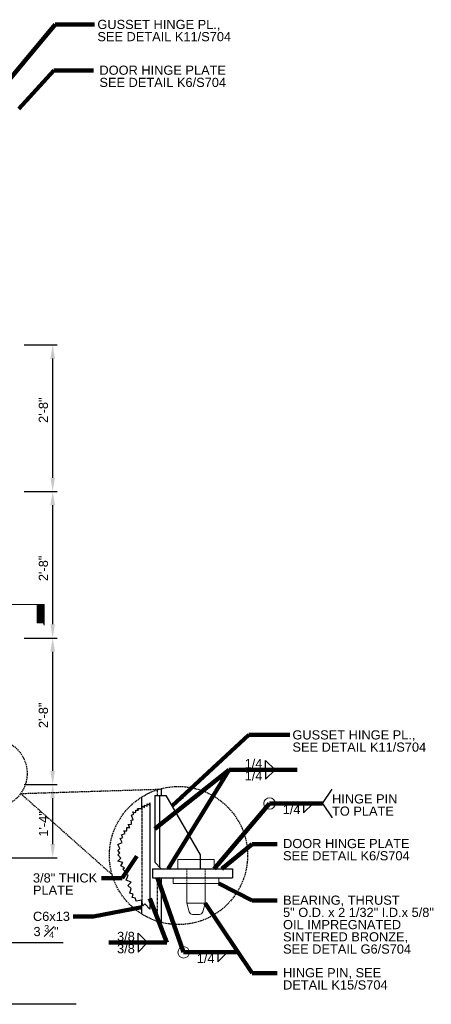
# Model space of a CAD drawing. Header units: inches. Extents: x 23089 to 23553, y 44441 to 44715.
# Tile 5 of 5: x 23464 to 23553, y 44465 to 44680. Entities that reach past the tile are written whole.
import ezdxf

# ---------------------------------------------------------------- set-up
doc = ezdxf.new("R2010")
doc.units = ezdxf.units.IN
doc.header["$LTSCALE"] = 0.025
doc.header["$MEASUREMENT"] = 0
for name, pattern in [('DGN1', [2.774392, 0, -2.774392]), ('DGN2', [3.604464, 1.802232, -1.802232]), ('DGN3', [16.308427, 10.872284, -5.436142])]:
    doc.linetypes.add(name, pattern=pattern)
for name, color, linetype, lineweight in [('G-ANNO-DIM', 1, 'Continuous', 0), ('G-ANNO-TEXT', 7, 'Continuous', 30), ('Level 1', 7, 'Continuous', 0), ('S-FSTN-MISC', 7, 'Continuous', 13), ('S-STIF-TRAN', 7, 'Continuous', 30)]:
    doc.layers.add(name, color=color, linetype=linetype, lineweight=lineweight)
doc.styles.add("3 4 1'-0", font='arial.ttf', dxfattribs={"height": 2})
doc.dimstyles.new("3 4 1'-0", dxfattribs={"dimtxt": 2, "dimasz": 3, "dimexe": 1, "dimexo": 1, "dimgap": 1, "dimtad": 1, "dimdec": 0, "dimrnd": 0.0625, "dimzin": 11, "dimdsep": 46, "dimlunit": 3, "dimtxsty": "3 4 1'-0", "dimcen": 0, "dimadec": 4, "dimazin": 3, "dimtfac": 1, "dimtdec": 0, "dimtofl": 0, "dimtmove": 0, "dimatfit": 3, "dimfxl": 1, "dimtolj": 1, "dimtzin": 0, "dimarcsym": 0})

# ---------------------------------------------------------------- blocks, each defined once
blk = doc.blocks.new('all_around')
at = {"layer": 'Level 1'}
blk.add_circle((0, 0), 1.25, dxfattribs=at)
blk = doc.blocks.new('all_around1')
at = {"layer": 'Level 1'}
blk.add_circle((0, 0), 1.25, dxfattribs=at)
blk = doc.blocks.new('*D137')
at = {"layer": 'G-ANNO-DIM', "color": 0, "lineweight": -2, "transparency": 16777216}
for p, q in [((23464.54, 44512.71), (23471.74, 44512.71)), ((23470.74, 44499.71), (23470.74, 44509.71)), ((23456.79, 44496.71), (23471.74, 44496.71))]:
    blk.add_line(p, q, dxfattribs=at)
at = {"layer": 'G-ANNO-DIM', "color": 0, "transparency": 16777216}
for points in [[(23470.24, 44509.71), (23471.24, 44509.71), (23470.74, 44512.71)], [(23470.24, 44499.71), (23471.24, 44499.71), (23470.74, 44496.71)]]:
    blk.add_solid(points, dxfattribs=at)
at = {"layer": 'G-ANNO-DIM', "color": 0, "transparency": 16777216, "insert": (23468.73, 44504.12), "char_height": 2, "attachment_point": 5, "rotation": 90, "style": "3 4 1'-0"}
blk.add_mtext('\\A1;1\'-4"', dxfattribs=at)
blk = doc.blocks.new('*D138')
at = {"layer": 'G-ANNO-DIM', "color": 0, "lineweight": -2, "transparency": 16777216}
for p, q in [((23464.54, 44544.71), (23471.74, 44544.71)), ((23470.74, 44515.71), (23470.74, 44541.71)), ((23464.54, 44512.71), (23471.74, 44512.71))]:
    blk.add_line(p, q, dxfattribs=at)
at = {"layer": 'G-ANNO-DIM', "color": 0, "transparency": 16777216}
for points in [[(23470.24, 44541.71), (23471.24, 44541.71), (23470.74, 44544.71)], [(23470.24, 44515.71), (23471.24, 44515.71), (23470.74, 44512.71)]]:
    blk.add_solid(points, dxfattribs=at)
at = {"layer": 'G-ANNO-DIM', "color": 0, "transparency": 16777216, "insert": (23468.72, 44527.84), "char_height": 2, "attachment_point": 5, "rotation": 90, "style": "3 4 1'-0"}
blk.add_mtext('\\A1;2\'-8"', dxfattribs=at)
blk = doc.blocks.new('*D139')
at = {"layer": 'G-ANNO-DIM', "color": 0, "lineweight": -2, "transparency": 16777216}
for p, q in [((23464.54, 44576.71), (23471.74, 44576.71)), ((23470.74, 44547.71), (23470.74, 44573.71)), ((23464.54, 44544.71), (23471.74, 44544.71))]:
    blk.add_line(p, q, dxfattribs=at)
at = {"layer": 'G-ANNO-DIM', "color": 0, "transparency": 16777216}
for points in [[(23470.24, 44573.71), (23471.24, 44573.71), (23470.74, 44576.71)], [(23470.24, 44547.71), (23471.24, 44547.71), (23470.74, 44544.71)]]:
    blk.add_solid(points, dxfattribs=at)
at = {"layer": 'G-ANNO-DIM', "color": 0, "transparency": 16777216, "insert": (23468.72, 44559.92), "char_height": 2, "attachment_point": 5, "rotation": 90, "style": "3 4 1'-0"}
blk.add_mtext('\\A1;2\'-8"', dxfattribs=at)
blk = doc.blocks.new('*D140')
at = {"layer": 'G-ANNO-DIM', "color": 0, "lineweight": -2, "transparency": 16777216}
for p, q in [((23464.54, 44608.71), (23471.74, 44608.71)), ((23470.74, 44579.71), (23470.74, 44605.71)), ((23464.54, 44576.71), (23471.74, 44576.71))]:
    blk.add_line(p, q, dxfattribs=at)
at = {"layer": 'G-ANNO-DIM', "color": 0, "transparency": 16777216}
for points in [[(23470.24, 44605.71), (23471.24, 44605.71), (23470.74, 44608.71)], [(23470.24, 44579.71), (23471.24, 44579.71), (23470.74, 44576.71)]]:
    blk.add_solid(points, dxfattribs=at)
at = {"layer": 'G-ANNO-DIM', "color": 0, "transparency": 16777216, "insert": (23468.72, 44594.45), "char_height": 2, "attachment_point": 5, "rotation": 90, "style": "3 4 1'-0"}
blk.add_mtext('\\A1;2\'-8"', dxfattribs=at)
blk = doc.blocks.new('_Oblique_0.3')
at = {"color": 0, "linetype": 'ByBlock', "lineweight": -2}
for p, q in [((0, 0), (-1, 0)), ((0.5, 0.166667), (-0.5, -0.166667))]:
    blk.add_line(p, q, dxfattribs=at)
blk = doc.blocks.new('*D145')
at = {"layer": 'G-ANNO-DIM', "color": 0, "lineweight": -2, "transparency": 16777216}
for p, q in [((23459.54, 44511.08), (23459.54, 44477.2)), ((23455.79, 44495.71), (23455.79, 44477.2)), ((23452.79, 44478.2), (23449.79, 44478.2)), ((23455.79, 44478.2), (23459.54, 44478.2)), ((23462.54, 44478.2), (23473.06, 44478.2))]:
    blk.add_line(p, q, dxfattribs=at)
at = {"layer": 'G-ANNO-DIM', "color": 0, "lineweight": -2, "transparency": 16777216, "xscale": 3, "yscale": 3, "zscale": 3}
blk.add_blockref('_Oblique_0.3', (23455.79, 44478.2), dxfattribs=at)
at = {"layer": 'G-ANNO-DIM', "color": 0, "lineweight": -2, "transparency": 16777216, "xscale": 3, "yscale": 3, "zscale": 3, "rotation": 180}
blk.add_blockref('_Oblique_0.3', (23459.54, 44478.2), dxfattribs=at)
at = {"layer": 'G-ANNO-DIM', "color": 0, "transparency": 16777216, "insert": (23469.3, 44480.63), "char_height": 2, "attachment_point": 5, "style": "3 4 1'-0"}
blk.add_mtext('\\A1;3 {\\H0.7x;\\S3#4;}"', dxfattribs=at)

msp = doc.modelspace()

# ---------------------------------------------------------------- hatches: boundary and pattern name
at = {"layer": 'G-ANNO-TEXT', "linetype": 'Continuous', "extrusion": (0, 0, -1)}
msp.add_hatch(color=7, dxfattribs=at).paths.add_polyline_path([(-23468.88173, 44552.02073), (-23468.88173, 44547.50451), (-23467.29176, 44552.02073)])
at = {"layer": 'G-ANNO-TEXT', "linetype": 'Continuous', "lineweight": 13}
h = msp.add_hatch(dxfattribs=at)
h.set_pattern_fill('DGN_SOLID16', scale=0.016, style=0, pattern_type=2)
h.set_pattern_definition([(45, (22559.625, 44708.375), (-0.01697039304, 0.01697039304), [])])
h.paths.add_polyline_path([(23468.88173, 44548.02077), (23468.88173, 44552.02073), (23467.38174, 44552.02073), (23467.38174, 44548.02077)])

# ---------------------------------------------------------------- linework, layer by layer
at = {"layer": 'G-ANNO-TEXT', "color": 7, "linetype": 'Continuous', "lineweight": 0}
msp.add_line((23447.28047, 44552.02073), (23467.29176, 44552.02073), dxfattribs=at)
at = {"layer": 'G-ANNO-TEXT'}
for p, q in [((23517.22175, 44515.93169), (23517.22175, 44517.99662)), ((23517.22175, 44517.99662), (23519.32923, 44515.92796)), ((23517.22175, 44513.86677), (23519.32923, 44515.93542)), ((23517.22175, 44515.93169), (23517.22175, 44513.86677)), ((23494.53258, 44510.34597), (23494.53258, 44511.84985)), ((23529.65762, 44508.58372), (23531.79049, 44511.69496)), ((23490.21258, 44507.47119), (23490.21258, 44510.01281)), ((23491.93508, 44508.75465), (23491.93508, 44485.50856)), ((23525.53373, 44506.51879), (23527.64121, 44508.58745)), ((23525.53373, 44508.58372), (23525.53373, 44506.51879)), ((23529.65762, 44508.58372), (23531.79049, 44505.47247)), ((23493.9468, 44494.34597), (23502.53258, 44494.34597)), ((23494.53258, 44494.34597), (23502.53258, 44494.34597)), ((23494.53258, 44482.59287), (23494.53258, 44492.34597)), ((23490.21258, 44484.42992), (23490.21258, 44487.42129)), ((23489.36806, 44478.21132), (23489.36806, 44480.27625)), ((23489.36806, 44480.27625), (23491.47554, 44478.20759)), ((23489.36806, 44476.13894), (23491.47554, 44478.20759)), ((23489.36806, 44478.20386), (23489.36806, 44476.13894)), ((23506.76844, 44474.02898), (23508.87592, 44476.09764)), ((23506.76844, 44476.09391), (23506.76844, 44474.02898)), ((23475.8451, 44464.73877), (23311.67044, 44464.73877))]:
    msp.add_line(p, q, dxfattribs=at)
at = {"layer": 'G-ANNO-TEXT', "linetype": 'DGN3'}
for q in [(23494.0263, 44511.71344), (23483.71056, 44493.04503)]:
    msp.add_line((23463.75701, 44510.75795), q, dxfattribs=at)
at = {"layer": 'G-ANNO-TEXT', "linetype": 'DGN1'}
for p, q in [((23493.65458, 44510.34597), (23493.65458, 44511.60111)), ((23493.65458, 44482.84161), (23493.65458, 44492.34597))]:
    msp.add_line(p, q, dxfattribs=at)
at = {"layer": 'G-ANNO-TEXT', "linetype": 'DGN2'}
msp.add_line((23490.21776, 44507.47124), (23490.21258, 44487.42129), dxfattribs=at)
at = {"layer": 'G-ANNO-TEXT', "color": 7, "linetype": 'Continuous', "lineweight": 13, "extrusion": (0, 0, -1), "flags": 128}
msp.add_lwpolyline([(-23468.88173, 44552.02073), (-23468.88173, 44547.50451), (-23467.29176, 44552.02073), (-23468.88173, 44552.02073)], dxfattribs=at)
at = {"layer": 'G-ANNO-TEXT', "color": 7, "linetype": 'Continuous', "lineweight": 13, "flags": 128}
msp.add_lwpolyline([(23468.88173, 44548.02077), (23468.88173, 44552.02073), (23467.38174, 44552.02073), (23467.38174, 44548.02077), (23468.88173, 44548.02077)], dxfattribs=at)
at = {"layer": 'G-ANNO-TEXT', "flags": 128}
msp.add_lwpolyline([(23491.93508, 44485.50856), (23490.88457, 44486.69469), (23490.40992, 44486.27432), (23490.17762, 44487.49773), (23488.95421, 44487.26542), (23488.83451, 44487.89577), (23488.11568, 44488.08711), (23488.30701, 44488.80595), (23487.58818, 44488.99729), (23487.86564, 44490.0397), (23487.17307, 44490.70987), (23487.84325, 44491.40244), (23486.76069, 44491.85917), (23487.21742, 44492.94174), (23486.49518, 44493.24645), (23486.6445, 44493.60037), (23486.08319, 44494.24618), (23486.41952, 44494.53849), (23485.64135, 44494.95344), (23486.05629, 44495.73161), (23484.93439, 44495.95539), (23485.64135, 44496.66265), (23484.93408, 44497.36961), (23485.39093, 44497.82666), (23484.93388, 44498.28351), (23485.39073, 44498.74056), (23484.99331, 44499.63904), (23485.89179, 44500.03647), (23485.49437, 44500.93496), (23486.03878, 44501.17577), (23485.79797, 44501.72019), (23486.53473, 44502.04608), (23486.2916, 44502.59572), (23486.96267, 44502.6449), (23486.91348, 44503.31597), (23487.58455, 44503.36516), (23487.24882, 44504.00891), (23487.95577, 44504.05943), (23487.92379, 44504.507), (23487.8918, 44504.95457), (23488.33937, 44504.98655), (23487.92211, 44506.00019), (23488.46292, 44506.22281), (23488.24029, 44506.76362), (23488.86651, 44506.62926), (23488.86651, 44507.11039), (23489.46285, 44507.11039), (23489.28972, 44507.46643), (23490.2708, 44507.47605), (23490.266, 44507.96499), (23490.75172, 44507.72504), (23490.76133, 44508.24466), (23491.36729, 44507.99447), (23491.36729, 44508.48522), (23491.80974, 44508.27352), (23491.93508, 44508.75465)], dxfattribs=at)
at = {"layer": 'G-ANNO-TEXT', "linetype": 'DGN3'}
for centre, radius in [((23457.62272, 44515.14383), 7.54092), ((23498.20264, 44497.22136), 15.08184)]:
    msp.add_circle(centre, radius, dxfattribs=at)
at = {"layer": 'S-FSTN-MISC', "linetype": 'DGN3'}
for p, q in [((23500.03258, 44494.34597), (23500.03258, 44491.09597)), ((23504.03258, 44494.34597), (23504.03258, 44491.09597))]:
    msp.add_line(p, q, dxfattribs=at)
at = {"layer": 'S-FSTN-MISC'}
for p, q in [((23500.03258, 44491.09597), (23500.03258, 44486.84597)), ((23504.03258, 44486.84597), (23500.03258, 44486.84597)), ((23500.03258, 44486.84597), (23500.55351, 44484.90186)), ((23504.03258, 44486.84597), (23503.51166, 44484.90186)), ((23502.78722, 44484.34597), (23501.27795, 44484.34597))]:
    msp.add_line(p, q, dxfattribs=at)
at = {"layer": 'S-FSTN-MISC', "extrusion": (0, 0, -1), "flags": 128}
for points in [[(-23498.03258, 44496.34597), (-23506.03258, 44496.34597), (-23506.03258, 44494.34597), (-23498.03258, 44494.34597), (-23498.03258, 44496.34597)], [(-23497.03258, 44492.34597), (-23507.03258, 44492.34597), (-23507.03258, 44491.09597), (-23497.03258, 44491.09597), (-23497.03258, 44492.34597)]]:
    msp.add_lwpolyline(points, dxfattribs=at)
at = {"layer": 'S-FSTN-MISC', "flags": 128}
msp.add_lwpolyline([(23504.03258, 44491.09597), (23504.03258, 44491.09597), (23504.03258, 44486.84597)], dxfattribs=at)
at = {"layer": 'S-FSTN-MISC', "extrusion": (0, 0, -1)}
for centre, start, end in [((-23501.27795, 44485.09597), 270, 345), ((-23502.78722, 44485.09597), 195, 270)]:
    msp.add_arc(centre, 0.75, start, end, dxfattribs=at)
at = {"layer": 'S-STIF-TRAN'}
for p, q in [((23493.03258, 44510.34597), (23495.53258, 44510.34597)), ((23493.03258, 44510.34597), (23493.03258, 44495.76019)), ((23494.03258, 44510.34597), (23494.03258, 44494.76019)), ((23503.03258, 44497.34597), (23495.53258, 44510.34597)), ((23503.03258, 44494.34597), (23503.03258, 44497.34597)), ((23492.53258, 44494.34597), (23492.53258, 44492.34597)), ((23492.53258, 44494.34597), (23510.03258, 44494.34597)), ((23494.4468, 44494.34597), (23493.03258, 44495.76019)), ((23510.03258, 44494.34597), (23510.03258, 44492.34597)), ((23492.53258, 44492.34597), (23510.03258, 44492.34597))]:
    msp.add_line(p, q, dxfattribs=at)

# ---------------------------------------------------------------- block references
at = {"color": 7, "lineweight": 0}
for name, p in [('all_around', (23518.10037, 44508.58372)), ('all_around1', (23499.33508, 44476.09391))]:
    msp.add_blockref(name, p, dxfattribs=at)

# ---------------------------------------------------------------- texts
at = {"layer": 'G-ANNO-TEXT', "color": 7, "char_height": 2, "line_spacing_factor": 0.8, "style": "3 4 1'-0"}
for s, insert, attachment_point in [('GUSSET HINGE PL.,\\PSEE DETAIL K11/S704', (23480.50083, 44679.67006), 1), ('DOOR HINGE PLATE\\PSEE DETAIL K6/S704', (23480.9454, 44669.68184), 1), ('GUSSET HINGE PL.,\\PSEE DETAIL K11/S704', (23523.08894, 44524.56142), 1), ('1/4', (23512.64716, 44516.25209), 7), ('1/4', (23512.64716, 44515.61129), 1), ('HINGE PIN\\PTO PLATE', (23531.73116, 44510.58617), 1), ('1/4', (23520.95914, 44508.26332), 1), ('DOOR HINGE PLATE\\PSEE DETAIL K6/S704', (23521.03666, 44500.83878), 1), ('3/8" THICK\\PPLATE', (23466.43019, 44493.33471), 1), ('BEARING, THRUST\\P5" O.D. x 2 1/32" I.D.x 5/8" \\POIL IMPREGNATED \\PSINTERED BRONZE,\\PSEE DETAIL G6/S704', (23521.03666, 44488.47475), 1), ('C6x13', (23466.43019, 44484.94688), 1), ('3/8', (23484.79347, 44478.53172), 7), ('3/8', (23484.79347, 44477.88346), 1), ('1/4', (23502.19385, 44475.77351), 1), ('HINGE PIN, SEE\\PDETAIL K15/S704', (23521.03666, 44472.63543), 1)]:
    msp.add_mtext(s, dxfattribs=dict(at, insert=insert, attachment_point=attachment_point))

# ---------------------------------------------------------------- dimensions: what is measured, and where the dimension line sits
at = {"layer": 'G-ANNO-DIM'}
for base, p1, p2, picture, middle in [((23470.73763, 44608.70614), (23463.53769, 44576.70614), (23463.53769, 44608.70614), '*D140', (23470.73763, 44594.4462)), ((23470.73763, 44576.70614), (23463.53769, 44544.70614), (23463.53769, 44576.70614), '*D139', (23470.73763, 44559.91913)), ((23470.73763, 44544.70614), (23463.53769, 44512.70614), (23463.53769, 44544.70614), '*D138', (23470.73763, 44527.83994)), ((23470.73763, 44512.70614), (23455.78769, 44496.70614), (23463.53769, 44512.70614), '*D137', (23470.73763, 44504.12271))]:
    dim = msp.add_linear_dim(base=base, p1=p1, p2=p2, angle=90, dimstyle="3 4 1'-0", override={"dimtdec": 4}, dxfattribs=at)
    dim.commit()
    dim.dimension.update_dxf_attribs({"geometry": picture, "text_midpoint": middle, "dimtype": 160})
dim = msp.add_linear_dim(base=(23459.53769, 44478.19757), p1=(23455.78769, 44496.70614), p2=(23459.53769, 44512.08114), text='3 {\\H0.7x;\\S3#4;}"', dimstyle="3 4 1'-0", override={"dimblk": '_Oblique_0.3', "dimtdec": 4, "dimtofl": 1}, dxfattribs=at)
dim.commit()
dim.dimension.update_dxf_attribs({"geometry": '*D145', "text_midpoint": (23469.29722, 44478.19757), "dimtype": 160})

# ---------------------------------------------------------------- leaders
at = {"layer": 'G-ANNO-TEXT'}
for points in [[(23457.53769, 44662.20376), (23471.27367, 44678.66802), (23479.90638, 44678.66802)], [(23463.32874, 44660.22968), (23470.99655, 44668.57665), (23479.62926, 44668.57665)], [(23496.85118, 44508.0604), (23513.57057, 44523.55937), (23522.49449, 44523.55937)], [(23493.03258, 44503.05308), (23509.29018, 44515.93169)], [(23495.93112, 44494.34597), (23509.29018, 44515.93169), (23524.11637, 44515.93169)], [(23506.03258, 44494.34597), (23518.10037, 44508.58372), (23529.65762, 44508.58372)], [(23507.6971, 44494.34597), (23514.30801, 44499.73359), (23519.72053, 44499.73359)], [(23489.14034, 44497.04767), (23485.88391, 44492.27932), (23481.42078, 44492.27932)], [(23493.65458, 44492.34597), (23499.33508, 44476.09391), (23510.89233, 44476.09391)], [(23507.03258, 44491.09597), (23514.30801, 44487.36957), (23519.72053, 44487.36957)], [(23491.93508, 44487.83109), (23495.68935, 44478.20386), (23482.98196, 44478.20386)], [(23490.21258, 44485.9256), (23479.64654, 44483.89149), (23475.1834, 44483.89149)], [(23504.03258, 44486.84597), (23514.30801, 44471.53024), (23519.72053, 44471.53024)]]:
    msp.add_leader(points, dimstyle="3 4 1'-0", override={"dimscale": 1, "dimtxt": 2, "dimasz": 3, "dimgap": 1, "dimtad": 1, "dimclrd": 0, "dimlwd": 65534}, dxfattribs=at)

doc.saveas('drawing.dxf')
